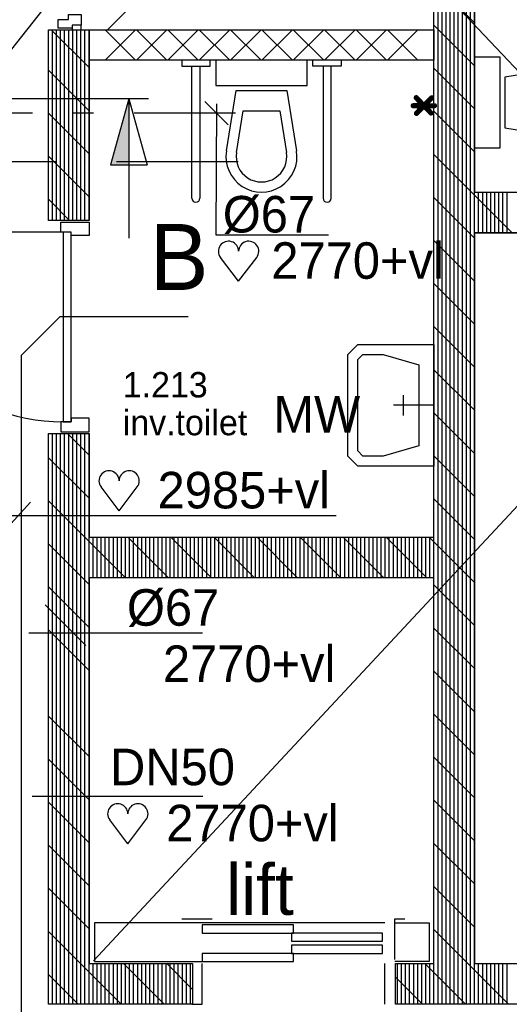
# Model space of a CAD drawing. Extents: x -39327 to 109237, y 358172 to 442272.
# Tile 36 of 96: x 31666 to 34079, y 406842 to 411692. Entities that reach past the tile are written whole.
import ezdxf
from ezdxf.enums import TextEntityAlignment as Align

# ---------------------------------------------------------------- set-up
doc = ezdxf.new("R2010")
doc.units = 0
doc.header["$LTSCALE"] = 100
for name, pattern in [('2322109', [10, 5, -2, 1, -2]), ('2322121', [2000, 1000, 1000]), ('CENTER2', [11.25, 7.5, -1.25, 1.25, -1.25]), ('DASHDOT', [9, 6, -1.5, 0, -1.5])]:
    doc.linetypes.add(name, pattern=pattern)
doc.layers.get('0').update_dxf_attribs({"linetype": 'CONTINUOUS'})
for name, color, linetype in [('AL$7----_STRAMIEN', 1, 'DASHDOT'), ('AL22----_BINNENWAND', 7, 'CONTINUOUS'), ('AL28----_KONSTRUKTIE', 3, 'CONTINUOUS'), ('AL32----_BINNENKOZ', 7, 'CONTINUOUS'), ('AL32----_DRAAIRICHTING', 1, 'CONTINUOUS'), ('AL66----_TRANSPINST', 7, 'CONTINUOUS'), ('AL74----_INRSANITAIR', 7, 'CONTINUOUS'), ('ALXA1---_RASTER50', 12, 'CONTINUOUS'), ('ALXA7---_KALKZVUIL', 1, 'CONTINUOUS'), ('ALXAB---_PREFABBETON', 1, 'CONTINUOUS'), ('BOUW', 8, 'CONTINUOUS'), ('DOORSNEDE', 1, 'CONTINUOUS'), ('MAATV-SPARING', 1, 'CONTINUOUS'), ('WL524---', 4, 'CONTINUOUS'), ('WL531---', 4, 'CONTINUOUS'), ('WL570---', 3, 'CONTINUOUS'), ('WM521---', 1, 'CONTINUOUS'), ('WM570---', 1, 'CONTINUOUS')]:
    doc.layers.add(name, color=color, linetype=linetype)
doc.styles.add('BURO-018', font='BUROFONT.shx', dxfattribs={"height": 180})
doc.styles.add('BURO-025', font='BUROFONT.shx', dxfattribs={"height": 250})
doc.styles.add('BURO-050', font='BUROFONT.shx', dxfattribs={"height": 500})
doc.styles.get("Standard").update_dxf_attribs({"font": 'ISOCP'})

# ---------------------------------------------------------------- blocks, each defined once
blk = doc.blocks.new('*U181', base_point=(26193.8, 55187.9))
at = {"layer": 'WM570---', "linetype": 'CONTINUOUS'}
for p, q in [((26293.5, 55687.6), (26094.1, 55488.2)), ((26193.8, 55587.9), (26193.8, 54787.9)), ((26293.5, 54887.6), (26094.1, 54688.2))]:
    blk.add_line(p, q, dxfattribs=at)
at = {"layer": 'WM570---', "linetype": 'CONTINUOUS', "style": 'BURO-018'}
for s, p in [('800', (26143.8, 55187.9)), ('350', (26243.8, 55187.9))]:
    blk.add_text(s, height=180, rotation=90, dxfattribs=at).set_placement(p, align=Align.CENTER)
blk = doc.blocks.new('HART')
at = {"color": 1}
for q in [(-39.7, 52.4), (39.7, 52.4)]:
    blk.add_line((0, 0), q, dxfattribs=at)
for centre, start, end in [((-22.1, 65.7), 0, 217.1867), ((22.1, 65.7), 322.8133, 180)]:
    blk.add_arc(centre, 22.1, start, end, dxfattribs=at)

msp = doc.modelspace()

# ---------------------------------------------------------------- linework, layer by layer
at = {"layer": 'AL$7----_STRAMIEN', "color": 1}
msp.add_line((32743.1, 410992.8), (8116, 410992.8), dxfattribs=at)
at = {"layer": 'AL22----_BINNENWAND', "color": 8}
for p, q in [((32008, 411642.8), (33708, 411642.8)), ((32008, 411492.8), (32008, 411642.8)), ((33708, 411642.8), (33708, 411492.8)), ((33708, 411492.8), (32008, 411492.8)), ((33908, 409980.3), (33708, 410180.3)), ((33908, 409768.1), (33708, 409968.1)), ((33908, 409556), (33708, 409756))]:
    msp.add_line(p, q, dxfattribs=at)
for points in [[(33708, 409492.8), (33458, 409492.8), (33333, 409492.8), (33283, 409542.8), (33283, 410042.8), (33333, 410092.8), (33458, 410092.8), (33708, 410092.8), (33708, 409492.8), (33708, 409542.8)], [(33633, 409592.8), (33458, 409542.8), (33358, 409542.8), (33358, 409542.8), (33333, 409567.8), (33333, 409567.8), (33333, 410017.8), (33333, 410017.8), (33358, 410042.8), (33358, 410042.8), (33458, 410042.8), (33633, 409992.8), (33633, 409592.8)], [(33558, 409742.8), (33558, 409842.8)], [(33708, 409792.8), (33508, 409792.8)]]:
    msp.add_lwpolyline(points, dxfattribs=at)
at = {"layer": 'AL28----_KONSTRUKTIE', "color": 8, "linetype": 'CONTINUOUS'}
for p, q in [((33708, 409142.9), (33708, 413692.8)), ((33908, 413692.8), (33908, 410842.8)), ((31808, 410703.5), (31808, 411642.8)), ((31808, 411642.8), (32008, 411642.8)), ((32008, 411642.8), (32008, 410703.5)), ((33908, 410842.8), (38208, 410842.8)), ((32008, 410703.5), (31808, 410703.5)), ((38208, 410642.8), (33908, 410642.8)), ((33908, 410642.8), (33908, 407042.8)), ((31808, 406842.8), (31808, 409653.5)), ((31808, 409653.5), (32008, 409653.5)), ((32008, 409653.5), (32008, 409142.9)), ((32008, 409142.9), (33708, 409142.9)), ((33708, 408942.9), (32008, 408942.9)), ((32008, 408942.9), (32008, 407042.8)), ((33708, 407042.8), (33708, 408942.9)), ((32008, 407042.8), (32518, 407042.8)), ((32518, 407042.8), (32518, 406842.8)), ((33518, 406842.8), (33518, 407042.8)), ((33518, 407042.8), (33708, 407042.8)), ((33908, 407042.8), (35708, 407042.8)), ((32518, 406842.8), (31808, 406842.8)), ((35708, 406842.8), (33518, 406842.8))]:
    msp.add_line(p, q, dxfattribs=at)
at = {"layer": 'AL28----_KONSTRUKTIE', "color": 8}
for p, q in [((33908, 410842.8), (38208, 410842.8)), ((33908, 410642.8), (38208, 410642.8))]:
    msp.add_line(p, q, dxfattribs=at)
at = {"layer": 'AL32----_BINNENKOZ', "color": 8}
for points in [[(31855.7, 411650.8), (31855.7, 411692.8), (31906.7, 411692.8), (31906.7, 411717.8), (31969.7, 411717.8), (31969.7, 411665.8), (31925.7, 411665.8), (31925.7, 411650.8), (31855.7, 411650.8)], [(31925.7, 411665.8), (31925.7, 411642.8), (31969.7, 411642.8), (31969.7, 411665.8)], [(31880, 410645.5), (31880, 409711.5)]]:
    msp.add_lwpolyline(points, dxfattribs=at)
for points in [[(31920, 410628.5), (31920, 410645.5), (31869, 410645.5), (31869, 410695.5), (32008, 410695.5), (32008, 410628.5)], [(31920, 410645.5), (31880, 410645.5), (31880, 409711.5), (31920, 409711.5)], [(31920, 409728.5), (31920, 409711.5), (31869, 409711.5), (31869, 409661.5), (32008, 409661.5), (32008, 409728.5)]]:
    msp.add_lwpolyline(points, close=True, dxfattribs=at)
at = {"layer": 'AL32----_DRAAIRICHTING', "color": 8}
msp.add_lwpolyline([(31880, 410645.5), (30946, 410645.5, 0.414214), (31880, 409711.5, 0.414214)], format="xyb", dxfattribs=at)
at = {"layer": 'AL66----_TRANSPINST', "color": 8, "linetype": 'CONTINUOUS'}
for p, q in [((32465.1, 407262.8), (32615.1, 407262.8)), ((33515.1, 407062.8), (33515.1, 407262.8)), ((33515.1, 407262.8), (33565.1, 407262.8)), ((32565.1, 407242.8), (32035.1, 407242.8)), ((32035.1, 407242.8), (32035.1, 407052.8)), ((33465.1, 407242.8), (32565.1, 407242.8)), ((33015.1, 407232.8), (32565.1, 407232.8)), ((32565.1, 407232.8), (32565.1, 407192.8)), ((33015.1, 407192.8), (33015.1, 407232.8)), ((33515.1, 407242.8), (33685.1, 407242.8)), ((33685.1, 407242.8), (33685.1, 407052.8)), ((33455.1, 407192.8), (33005.1, 407192.8)), ((33005.1, 407192.8), (33005.1, 407152.8)), ((33455.1, 407152.8), (33455.1, 407192.8)), ((33455.1, 407132.8), (33005.1, 407132.8)), ((33005.1, 407132.8), (33005.1, 407092.8)), ((33455.1, 407092.8), (33455.1, 407132.8)), ((32035.1, 407052.8), (32565.1, 407052.8)), ((33015.1, 407092.8), (32565.1, 407092.8)), ((32565.1, 407092.8), (32565.1, 407052.8)), ((33015.1, 407052.8), (33015.1, 407092.8)), ((33685.1, 407052.8), (33515.1, 407052.8)), ((32565.1, 406842.8), (32565.1, 407042.8)), ((33465.1, 406842.8), (33465.1, 407042.8)), ((32515.1, 406842.8), (32565.1, 406842.8))]:
    msp.add_line(p, q, dxfattribs=at)
at = {"layer": 'AL66----_TRANSPINST', "color": 8}
for p, q in [((32565.1, 407192.8), (33015.1, 407192.8)), ((33005.1, 407152.8), (33455.1, 407152.8)), ((32565.1, 407052.8), (33015.1, 407052.8)), ((33005.1, 407092.8), (33455.1, 407092.8))]:
    msp.add_line(p, q, dxfattribs=at)
at = {"layer": 'AL74----_INRSANITAIR', "color": 8}
for p, q in [((32464.7, 411492.8), (32464.7, 411463.6)), ((32604.7, 411463.6), (32604.7, 411492.8)), ((33111.3, 411463.6), (33111.3, 411492.8)), ((33251.3, 411492.8), (33251.3, 411463.6)), ((32464.7, 411463.6), (32604.7, 411463.6)), ((32514.7, 410812.8), (32514.7, 411463.6)), ((32554.7, 411463.6), (32554.7, 410812.8)), ((33251.3, 411463.6), (33111.3, 411463.6)), ((33161.3, 411463.6), (33161.3, 410812.8)), ((33201.3, 410812.8), (33201.3, 411463.6))]:
    msp.add_line(p, q, dxfattribs=at)
at = {"layer": 'AL74----_INRSANITAIR', "color": 8, "linetype": 'CONTINUOUS'}
for p, q in [((32633, 411492.8), (32633, 411367.8)), ((33083, 411492.8), (32633, 411492.8)), ((33083, 411367.8), (33083, 411492.8)), ((32633, 411367.8), (33083, 411367.8)), ((32685.2, 411045.5), (32733, 411342.8)), ((32733, 411342.8), (32983, 411342.8)), ((32983, 411342.8), (33030.8, 411045.5)), ((32734.6, 411037.6), (32767.6, 411242.8)), ((32767.6, 411242.8), (32948.4, 411242.8)), ((32948.4, 411242.8), (32981.4, 411037.6))]:
    msp.add_line(p, q, dxfattribs=at)
msp.add_lwpolyline([(33908, 411509.3), (34033, 411509.3), (34033, 411059.3), (33908, 411059.3), (33908, 411509.3)], dxfattribs=at)
msp.add_lwpolyline([(34355.2, 411457.1), (34058, 411409.3), (34058, 411159.3), (34355.2, 411111.5, 1.173599)], format="xyb", close=True, dxfattribs=at)
for radius in [175, 125]:
    msp.add_arc((32858, 411017.8), radius, 170.8673, 9.1327, dxfattribs=at)
at = {"layer": 'AL74----_INRSANITAIR', "color": 8}
for centre in [(32534.7, 410812.8), (33181.3, 410812.8)]:
    msp.add_arc(centre, 20, 180, 0, dxfattribs=at)
at = {"layer": 'ALXA1---_RASTER50', "color": 8}
for p, q in [((33728, 406842.8), (33728, 413892.8)), ((33748, 406842.8), (33748, 413892.8)), ((33768, 406842.8), (33768, 413892.8)), ((33788, 406842.8), (33788, 413892.8)), ((33808, 406842.8), (33808, 413892.8)), ((33828, 406842.8), (33828, 413892.8)), ((33848, 406842.8), (33848, 413892.8)), ((33868, 406842.8), (33868, 413892.8)), ((33888, 406842.8), (33888, 413892.8)), ((33908, 406842.8), (33908, 413892.8)), ((31828, 410703.5), (31828, 411642.8)), ((31848, 410703.5), (31848, 411642.8)), ((31868, 410703.5), (31868, 411642.8)), ((31888, 410703.5), (31888, 411642.8)), ((31908, 410703.5), (31908, 411642.8)), ((31928, 410703.5), (31928, 411642.8)), ((31948, 410703.5), (31948, 411642.8)), ((31968, 410703.5), (31968, 411642.8)), ((31988, 410703.5), (31988, 411642.8)), ((32008, 410703.5), (32008, 411642.8)), ((33928, 410642.8), (33928, 410842.8)), ((33948, 410642.8), (33948, 410842.8)), ((33968, 410642.8), (33968, 410842.8)), ((33988, 410642.8), (33988, 410842.8)), ((34008, 410642.8), (34008, 410842.8)), ((34028, 410642.8), (34028, 410842.8)), ((34048, 410642.8), (34048, 410842.8)), ((34068, 410642.8), (34068, 410842.8)), ((31828, 406842.8), (31828, 409653.5)), ((31848, 406842.8), (31848, 409653.5)), ((31868, 406842.8), (31868, 409653.5)), ((31888, 406842.8), (31888, 409653.5)), ((31908, 406842.8), (31908, 409653.5)), ((31928, 406842.8), (31928, 409653.5)), ((31948, 406842.8), (31948, 409653.5)), ((31968, 406842.8), (31968, 409653.5)), ((31988, 406842.8), (31988, 409653.5)), ((32008, 406842.8), (32008, 409653.5)), ((32028, 408942.9), (32028, 409142.9)), ((32048, 408942.9), (32048, 409142.9)), ((32068, 408942.9), (32068, 409142.9)), ((32088, 408942.9), (32088, 409142.9)), ((32108, 408942.9), (32108, 409142.9)), ((32128, 408942.9), (32128, 409142.9)), ((32148, 408942.9), (32148, 409142.9)), ((32168, 408942.9), (32168, 409142.9)), ((32188, 408942.9), (32188, 409142.9)), ((32208, 408942.9), (32208, 409142.9)), ((32228, 408942.9), (32228, 409142.9)), ((32248, 408942.9), (32248, 409142.9)), ((32268, 408942.9), (32268, 409142.9)), ((32288, 408942.9), (32288, 409142.9)), ((32308, 408942.9), (32308, 409142.9)), ((32328, 408942.9), (32328, 409142.9)), ((32348, 408942.9), (32348, 409142.9)), ((32368, 408942.9), (32368, 409142.9)), ((32388, 408942.9), (32388, 409142.9)), ((32408, 408942.9), (32408, 409142.9)), ((32428, 408942.9), (32428, 409142.9)), ((32448, 408942.9), (32448, 409142.9)), ((32468, 408942.9), (32468, 409142.9)), ((32488, 408942.9), (32488, 409142.9)), ((32508, 408942.9), (32508, 409142.9)), ((32528, 408942.9), (32528, 409142.9)), ((32548, 408942.9), (32548, 409142.9)), ((32568, 408942.9), (32568, 409142.9)), ((32588, 408942.9), (32588, 409142.9)), ((32608, 408942.9), (32608, 409142.9)), ((32628, 408942.9), (32628, 409142.9)), ((32648, 408942.9), (32648, 409142.9)), ((32668, 408942.9), (32668, 409142.9)), ((32688, 408942.9), (32688, 409142.9)), ((32708, 408942.9), (32708, 409142.9)), ((32728, 408942.9), (32728, 409142.9)), ((32748, 408942.9), (32748, 409142.9)), ((32768, 408942.9), (32768, 409142.9)), ((32788, 408942.9), (32788, 409142.9)), ((32808, 408942.9), (32808, 409142.9)), ((32828, 408942.9), (32828, 409142.9)), ((32848, 408942.9), (32848, 409142.9)), ((32868, 408942.9), (32868, 409142.9)), ((32888, 408942.9), (32888, 409142.9)), ((32908, 408942.9), (32908, 409142.9)), ((32928, 408942.9), (32928, 409142.9)), ((32948, 408942.9), (32948, 409142.9)), ((32968, 408942.9), (32968, 409142.9)), ((32988, 408942.9), (32988, 409142.9)), ((33008, 408942.9), (33008, 409142.9)), ((33028, 408942.9), (33028, 409142.9)), ((33048, 408942.9), (33048, 409142.9)), ((33068, 408942.9), (33068, 409142.9)), ((33088, 408942.9), (33088, 409142.9)), ((33108, 408942.9), (33108, 409142.9)), ((33128, 408942.9), (33128, 409142.9)), ((33148, 408942.9), (33148, 409142.9)), ((33168, 408942.9), (33168, 409142.9)), ((33188, 408942.9), (33188, 409142.9)), ((33208, 408942.9), (33208, 409142.9)), ((33228, 408942.9), (33228, 409142.9)), ((33248, 408942.9), (33248, 409142.9)), ((33268, 408942.9), (33268, 409142.9)), ((33288, 408942.9), (33288, 409142.9)), ((33308, 408942.9), (33308, 409142.9)), ((33328, 408942.9), (33328, 409142.9)), ((33348, 408942.9), (33348, 409142.9)), ((33368, 408942.9), (33368, 409142.9)), ((33388, 408942.9), (33388, 409142.9)), ((33408, 408942.9), (33408, 409142.9)), ((33428, 408942.9), (33428, 409142.9)), ((33448, 408942.9), (33448, 409142.9)), ((33468, 408942.9), (33468, 409142.9)), ((33488, 408942.9), (33488, 409142.9)), ((33508, 408942.9), (33508, 409142.9)), ((33528, 408942.9), (33528, 409142.9)), ((33548, 408942.9), (33548, 409142.9)), ((33568, 408942.9), (33568, 409142.9)), ((33588, 408942.9), (33588, 409142.9)), ((33608, 408942.9), (33608, 409142.9)), ((33628, 408942.9), (33628, 409142.9)), ((33648, 408942.9), (33648, 409142.9)), ((33668, 408942.9), (33668, 409142.9)), ((33688, 408942.9), (33688, 409142.9)), ((33708, 408942.9), (33708, 409142.9)), ((32028, 406842.8), (32028, 407042.8)), ((32048, 406842.8), (32048, 407042.8)), ((32068, 406842.8), (32068, 407042.8)), ((32088, 406842.8), (32088, 407042.8)), ((32108, 406842.8), (32108, 407042.8)), ((32128, 406842.8), (32128, 407042.8)), ((32148, 406842.8), (32148, 407042.8)), ((32168, 406842.8), (32168, 407042.8)), ((32188, 406842.8), (32188, 407042.8)), ((32208, 406842.8), (32208, 407042.8)), ((32228, 406842.8), (32228, 407042.8)), ((32248, 406842.8), (32248, 407042.8)), ((32268, 406842.8), (32268, 407042.8)), ((32288, 406842.8), (32288, 407042.8)), ((32308, 406842.8), (32308, 407042.8)), ((32328, 406842.8), (32328, 407042.8)), ((32348, 406842.8), (32348, 407042.8)), ((32368, 406842.8), (32368, 407042.8)), ((32388, 406842.8), (32388, 407042.8)), ((32408, 406842.8), (32408, 407042.8)), ((32428, 406842.8), (32428, 407042.8)), ((32448, 406842.8), (32448, 407042.8)), ((32468, 406842.8), (32468, 407042.8)), ((32488, 406842.8), (32488, 407042.8)), ((32508, 406842.8), (32508, 407042.8)), ((33528, 406842.8), (33528, 407042.8)), ((33548, 406842.8), (33548, 407042.8)), ((33568, 406842.8), (33568, 407042.8)), ((33588, 406842.8), (33588, 407042.8)), ((33608, 406842.8), (33608, 407042.8)), ((33628, 406842.8), (33628, 407042.8)), ((33648, 406842.8), (33648, 407042.8)), ((33668, 406842.8), (33668, 407042.8)), ((33688, 406842.8), (33688, 407042.8)), ((33708, 406842.8), (33708, 407042.8)), ((33928, 406842.8), (33928, 407042.8)), ((33948, 406842.8), (33948, 407042.8)), ((33968, 406842.8), (33968, 407042.8)), ((33988, 406842.8), (33988, 407042.8)), ((34008, 406842.8), (34008, 407042.8)), ((34028, 406842.8), (34028, 407042.8)), ((34048, 406842.8), (34048, 407042.8)), ((34068, 406842.8), (34068, 407042.8))]:
    msp.add_line(p, q, dxfattribs=at)
at = {"layer": 'ALXA7---_KALKZVUIL', "color": 8}
for p, q in [((32237.5, 411642.8), (32087.5, 411492.8)), ((32087.5, 411642.8), (32237.5, 411492.8)), ((32392.1, 411642.8), (32242.1, 411492.8)), ((32242.1, 411642.8), (32392.1, 411492.8)), ((32546.6, 411642.8), (32396.6, 411492.8)), ((32396.6, 411642.8), (32546.6, 411492.8)), ((32701.2, 411642.8), (32551.2, 411492.8)), ((32551.2, 411642.8), (32701.2, 411492.8)), ((32855.7, 411642.8), (32705.7, 411492.8)), ((32705.7, 411642.8), (32855.7, 411492.8)), ((33010.3, 411642.8), (32860.3, 411492.8)), ((32860.3, 411642.8), (33010.3, 411492.8)), ((33164.8, 411642.8), (33014.8, 411492.8)), ((33014.8, 411642.8), (33164.8, 411492.8)), ((33319.3, 411642.8), (33169.3, 411492.8)), ((33169.3, 411642.8), (33319.3, 411492.8)), ((33473.9, 411642.8), (33323.9, 411492.8)), ((33323.9, 411642.8), (33473.9, 411492.8)), ((33628.4, 411642.8), (33478.4, 411492.8)), ((33478.4, 411642.8), (33628.4, 411492.8))]:
    msp.add_line(p, q, dxfattribs=at)
at = {"layer": 'ALXAB---_PREFABBETON', "color": 8}
for p, q in [((33908, 411677.3), (33708, 411877.3)), ((33908, 411465.2), (33708, 411665.2)), ((32008, 411456), (31821.2, 411642.8)), ((32008, 411243.9), (31808, 411443.9)), ((33908, 411253.1), (33708, 411453.1)), ((32008, 411031.8), (31808, 411231.8)), ((33908, 411040.9), (33708, 411240.9)), ((34094, 410642.8), (33708, 411028.8)), ((32008, 410819.6), (31808, 411019.6)), ((31912, 410703.5), (31808, 410807.5)), ((33908, 410616.7), (33708, 410816.7)), ((33908, 410404.5), (33708, 410604.5)), ((33908, 410192.4), (33708, 410392.4)), ((32008, 409546.8), (31901.4, 409653.5)), ((32008, 409334.7), (31808, 409534.7)), ((33908, 409343.9), (33708, 409543.9)), ((33908, 409131.8), (33708, 409331.8)), ((32187.6, 408942.9), (31808, 409322.6)), ((32399.8, 408942.9), (32199.8, 409142.9)), ((32611.9, 408942.9), (32411.9, 409142.9)), ((32824, 408942.9), (32624, 409142.9)), ((33036.2, 408942.9), (32836.2, 409142.9)), ((33248.3, 408942.9), (33048.3, 409142.9)), ((33460.4, 408942.9), (33260.4, 409142.9)), ((33672.6, 408942.9), (33472.6, 409142.9)), ((33908, 408919.6), (33684.7, 409142.9)), ((32008, 408910.4), (31808, 409110.4)), ((32008, 408698.3), (31808, 408898.3)), ((33908, 408707.5), (33708, 408907.5)), ((31991.6, 408609.3), (31791.6, 408809.3)), ((32008, 408486.2), (31808, 408686.2)), ((33908, 408495.4), (33708, 408695.4)), ((33908, 408283.2), (33708, 408483.2)), ((33908, 408071.1), (33708, 408271.1)), ((32008, 408061.9), (31808, 408261.9)), ((32008, 407849.8), (31808, 408049.8)), ((33908, 407859), (33708, 408059)), ((32008, 407637.6), (31808, 407837.6)), ((33908, 407646.8), (33708, 407846.8)), ((33908, 407434.7), (33708, 407634.7)), ((32008, 407425.5), (31808, 407625.5)), ((32008, 407213.4), (31808, 407413.4)), ((33908, 407222.6), (33708, 407422.6)), ((32166.5, 406842.8), (31808, 407201.2)), ((34075.6, 406842.8), (33708, 407210.4)), ((32378.6, 406842.8), (32178.6, 407042.8)), ((32518, 406915.5), (32390.7, 407042.8)), ((33863.5, 406842.8), (33663.5, 407042.8)), ((31954.3, 406842.8), (31808, 406989.1)), ((33651.4, 406842.8), (33518, 406976.2))]:
    msp.add_line(p, q, dxfattribs=at)
at = {"layer": 'DOORSNEDE', "color": 220, "linetype": 'CENTER2'}
msp.add_line((32109.7, 411301.7), (29624.2, 411301.7), dxfattribs=at)
at = {"layer": 'DOORSNEDE', "color": 5}
msp.add_line((32301.3, 411301.7), (32109.7, 411301.7), dxfattribs=at)
at = {"layer": 'DOORSNEDE', "color": 220}
for p, q in [((32204.1, 411301.7), (32113.9, 410976.6)), ((32204.1, 411301.7), (32294.4, 410976.6)), ((32204.1, 411301.7), (32204.1, 410615.4)), ((32113.9, 410976.6), (32294.4, 410976.6))]:
    msp.add_line(p, q, dxfattribs=at)
msp.add_solid([(32113.9, 410976.6), (32204.1, 410976.6), (32204.1, 411301.7)], dxfattribs=at)
at = {"layer": 'WL524---', "linetype": '2322121'}
for p, q in [((31674.5, 410039.4), (31865.4, 410230.3)), ((31865.4, 410230.3), (32497.3, 410230.3)), ((31674.5, 405183.1), (31674.5, 410039.4))]:
    msp.add_line(p, q, dxfattribs=at)
at = {"layer": 'WL531---', "color": 1}
for p, q in [((32579.1, 411289.4), (32693.6, 411174.9)), ((32636.6, 411278.1), (32632.8, 410632.1)), ((32632.8, 410632.1), (33188.4, 410632.1)), ((31622.3, 409208.9), (31720.4, 409315.2)), ((31622.3, 409249.8), (33225.7, 409249.8)), ((31712, 408671.6), (32567.6, 408671.6)), ((31728.4, 407868), (32569.5, 407868))]:
    msp.add_line(p, q, dxfattribs=at)
at = {"layer": 'WL531---', "linetype": '2322109'}
msp.add_line((32730, 411232.1), (31591.9, 411232.1), dxfattribs=at)
at = {"layer": 'WL570---'}
msp.add_line((31780, 411742.5), (31626.3, 411546.5), dxfattribs=at)
at = {"layer": 'WM521---'}
for p, q in [((32030.6, 407056.8), (38197.7, 413671.2)), ((32963.2, 412667.7), (38259.8, 407056.8))]:
    msp.add_line(p, q, dxfattribs=at)

# ---------------------------------------------------------------- block references
at = {"layer": 'WM570---'}
msp.add_blockref('*U181', (32199.2, 412142.5), dxfattribs=at)
at = {"layer": 'WM570---', "xscale": 2.25, "yscale": 2.25, "zscale": 2.25}
for p in [(32745.3, 410403.5), (32156.5, 409272.5), (32199.3, 407632.4)]:
    msp.add_blockref('HART', p, dxfattribs=at)

# ---------------------------------------------------------------- texts
at = {"layer": 'BOUW', "style": 'BURO-025'}
for s, height, p in [('1.213', 125, (32174.6, 409831.5)), ('inv.toilet', 125, (32174.6, 409645)), ('lift', 250, (32683.4, 407282.4))]:
    msp.add_text(s, height=height, dxfattribs=at).set_placement(p)
at = {"layer": 'BOUW', "color": 1, "style": 'BURO-018'}
msp.add_text('MW', height=180, dxfattribs=at).set_placement((32916.6, 409658.3))
at = {"layer": 'DOORSNEDE', "color": 2, "linetype": 'CENTER2', "style": 'BURO-050'}
msp.add_text('B', height=325, dxfattribs=at).set_placement((32306.9, 410360.9))
at = {"layer": 'MAATV-SPARING', "color": 8}
msp.add_text('*', height=270, dxfattribs=at).set_placement((33575.8, 411162.7))
at = {"layer": 'WL531---', "color": 1, "style": 'BURO-018'}
for s, p in [('%%c67', (32667.2, 410643.9)), ('%%c67', (32194.9, 408706.8)), ('DN50', (32111.6, 407921.2))]:
    msp.add_text(s, height=180, dxfattribs=at).set_placement(p)
at = {"layer": 'WM570---', "color": 1, "style": 'BURO-018'}
for s, p in [('2770+vl', (32906.6, 410415.8)), ('2985+vl', (32345.9, 409284.7)), ('2770+vl', (32372.4, 408429.6)), ('2770+vl', (32388.7, 407644.7))]:
    msp.add_text(s, height=180, dxfattribs=at).set_placement(p)

doc.saveas('drawing.dxf')
